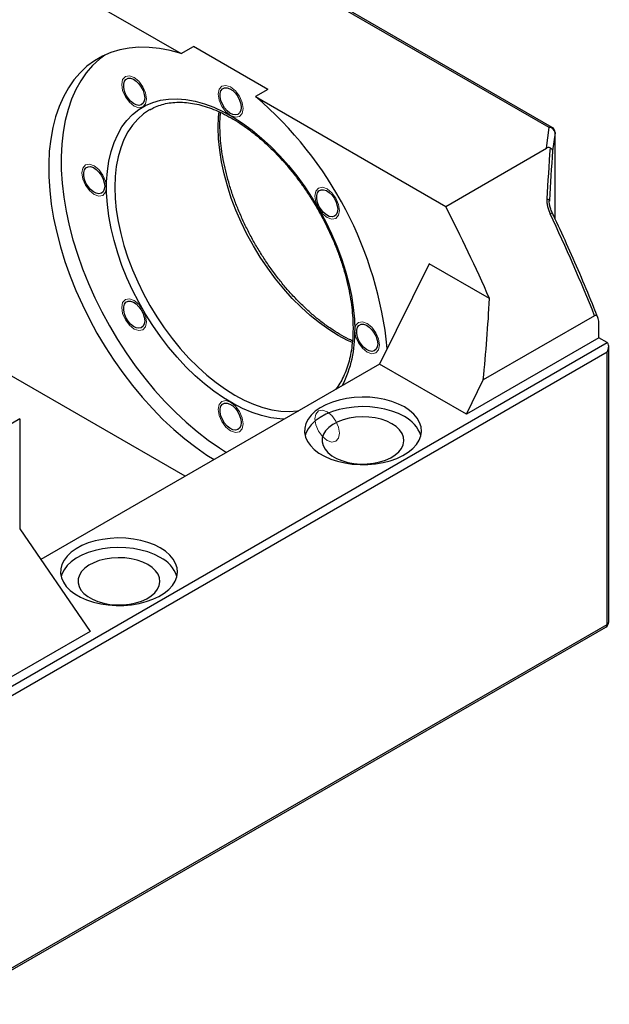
# Model space of a CAD drawing. Header units: millimetres. Extents: x 26 to 277, y 9 to 194.
# Tile 5 of 6: x 215 to 249, y 107 to 163. Entities that reach past the tile are written whole.
import ezdxf

# ---------------------------------------------------------------- set-up
doc = ezdxf.new("R2010")
doc.units = ezdxf.units.MM

msp = doc.modelspace()

# ---------------------------------------------------------------- linework, layer by layer
at = {"color": 7, "linetype": 'Continuous', "lineweight": 25}
for p, q in [((245.0813413, 156.7710924), (221.02275206, 170.65982034)), ((245.24799442, 156.78759509), (221.18940519, 170.67632302)), ((213.25305681, 167.25322485), (224.09536078, 160.994096)), ((224.09536078, 160.994096), (224.80246757, 161.40230005)), ((229.04510825, 158.95307572), (224.80246757, 161.40230005)), ((229.04510825, 158.95307572), (228.33800147, 158.54487166)), ((228.33800147, 158.54487166), (239.18030545, 152.2857428)), ((244.91667196, 155.5972767), (245.0813413, 156.7710924)), ((245.41358688, 156.48337908), (245.26847527, 155.44897709)), ((245.41467463, 151.5836406), (245.41467463, 156.49891213)), ((239.18030545, 152.2857428), (244.91667196, 155.5972767)), ((245.08530326, 152.63389984), (245.08717917, 152.57526936)), ((238.23749641, 149.01949109), (235.40906928, 143.30397081)), ((241.67855699, 147.0330091), (238.23749641, 149.01949109)), ((247.66558682, 146.05701123), (241.32341997, 142.39575623)), ((247.90128908, 144.80071901), (247.90128908, 145.6646133)), ((247.90128908, 144.80071901), (240.35881675, 140.44654241)), ((248.37269361, 144.52858297), (247.90128908, 144.80071901)), ((210.8960342, 122.89376801), (248.37269361, 144.52858297)), ((248.47032468, 128.60605926), (248.47032468, 144.3127952)), ((248.37269361, 143.98426667), (211.13173646, 122.48551972)), ((248.37269361, 128.46999124), (248.37269361, 143.98426667)), ((235.40906928, 143.30397081), (216.10550999, 132.16026323)), ((240.35881675, 140.44654241), (235.40906928, 143.30397081)), ((224.32880268, 136.90746905), (214.19586585, 142.75708896)), ((240.35881675, 140.44654241), (241.32341997, 142.39575623)), ((214.90297263, 140.17675075), (210.42462968, 137.59145839)), ((214.90297263, 140.17675075), (214.90297263, 133.91660452)), ((214.90297263, 133.91660452), (218.90991106, 128.06435272)), ((218.90991106, 128.06435272), (210.42462968, 123.16590405)), ((211.06268732, 106.81862936), (248.30364447, 128.3173763)), ((211.13173646, 106.9712443), (248.37269361, 128.46999124))]:
    msp.add_line(p, q, dxfattribs=at)
at = {"color": 8, "linetype": 'Continuous', "lineweight": 25}
for p in [(245.41467463, 156.49891213), (245.41358688, 151.58596217)]:
    msp.add_line(p, (245.41358688, 156.48337908), dxfattribs=at)
at = {"color": 7, "linetype": 'Continuous', "lineweight": 25, "flags": 128}
for points in [[(224.09536078, 160.994096), (223.47474856, 161.16593567), (222.86621005, 161.28368602), (222.27242484, 161.34682855), (221.6960076, 161.35508522), (221.13949648, 161.30841968), (220.60534201, 161.2070374), (220.09589625, 161.05138481), (219.61340249, 160.84214731), (219.1599853, 160.58024623), (218.73764125, 160.26683483), (218.34823006, 159.90329316), (217.99346645, 159.49122204), (217.67491258, 159.03243595), (217.39397114, 158.52895508), (217.15187922, 157.98299646), (216.94970285, 157.39696412), (216.78833226, 156.77343858), (216.66847805, 156.11516543), (216.59066795, 155.42504329), (216.55524461, 154.70611102), (216.562364, 153.96153432), (216.61199477, 153.19459183), (216.70391839, 152.40866067), (216.83773007, 151.60720157), (217.0128406, 150.79374365), (217.22847891, 149.97186884), (217.48369546, 149.14519616), (217.77736645, 148.31736573), (218.10819873, 147.49202279), (218.47473553, 146.67280162), (218.87536287, 145.86330953), (219.30831664, 145.06711101), (219.77169038, 144.287712), (220.26344371, 143.52854447), (220.78141126, 142.79295131), (221.32331222, 142.08417159), (221.88676043, 141.40532632), (222.46927481, 140.75940471), (223.06829035, 140.14925096), (223.68116937, 139.57755181), (224.30521315, 139.04682464), (224.9376738, 138.55940645), (225.57576638, 138.1174435), (225.98184099, 137.86174775)], [(219.74660675, 160.90652575), (219.44474803, 160.67503889), (219.05533684, 160.31149722), (218.70057323, 159.89942609), (218.38201936, 159.44064), (218.10107792, 158.93715914), (217.85898601, 158.39120052), (217.65680963, 157.80516818), (217.49543905, 157.18164263), (217.37558483, 156.52336949), (217.29777473, 155.83324735), (217.26235139, 155.11431507), (217.26947078, 154.36973837), (217.31910155, 153.60279588), (217.41102517, 152.81686472), (217.54483685, 152.01540563), (217.71994738, 151.2019477), (217.93558569, 150.3800729), (218.19080224, 149.55340021), (218.48447323, 148.72556979), (218.81530551, 147.90022685), (219.18184231, 147.08100567), (219.58246965, 146.27151358), (220.01542342, 145.47531506), (220.47879717, 144.69591605), (220.97055049, 143.93674852), (221.48851804, 143.20115536), (222.030419, 142.49237564), (222.59386721, 141.81353038), (223.17638159, 141.16760876), (223.77539713, 140.55745502), (224.38827615, 139.98575586), (225.01231993, 139.4550287), (225.64478058, 138.9676105), (226.28287316, 138.52564755), (226.68894777, 138.26995181)], [(222.02482867, 158.46978303), (222.00254045, 158.29539468), (221.9373288, 158.15967335), (221.83403017, 158.07268487), (221.70030575, 158.04088078), (221.54607327, 158.06661984), (221.38277144, 158.1479931), (221.22251161, 158.27896548), (221.07717953, 158.44982336), (220.9575538, 158.64789499), (220.87250653, 158.8584903), (220.82834527, 159.06599041), (220.82834527, 159.25500597), (220.87250653, 159.41151858), (220.9575538, 159.5239204), (221.07717953, 159.5838751), (221.22251161, 159.58693613), (221.38277144, 159.53287646), (221.54607327, 159.42570544), (221.70030575, 159.27337146), (221.83403017, 159.08717244), (221.9373288, 158.8809179), (222.00254045, 158.66990481), (222.02482867, 158.46978303)], [(227.52482867, 157.92545254), (227.50254045, 157.7510642), (227.4373288, 157.61534287), (227.33403017, 157.52835439), (227.20030575, 157.4965503), (227.04607327, 157.52228936), (226.88277144, 157.60366262), (226.72251161, 157.734635), (226.57717953, 157.90549288), (226.4575538, 158.10356451), (226.37250653, 158.31415982), (226.32834527, 158.52165993), (226.32834527, 158.71067549), (226.37250653, 158.86718809), (226.4575538, 158.97958991), (226.57717953, 159.03954462), (226.72251161, 159.04260565), (226.88277144, 158.98854597), (227.04607327, 158.88137495), (227.20030575, 158.72904098), (227.33403017, 158.54284196), (227.4373288, 158.33658742), (227.50254045, 158.12557432), (227.52482867, 157.92545254)], [(222.32654963, 157.79835075), (222.32615684, 157.79812396), (222.30736007, 157.78718455)], [(219.74665408, 153.43374823), (219.72436586, 153.25935988), (219.65915421, 153.12363855), (219.55585558, 153.03665007), (219.42213116, 153.00484598), (219.26789867, 153.03058504), (219.10459684, 153.1119583), (218.94433702, 153.24293068), (218.79900494, 153.41378856), (218.67937921, 153.61186019), (218.59433194, 153.8224555), (218.55017068, 154.02995561), (218.55017068, 154.21897117), (218.59433194, 154.37548378), (218.67937921, 154.4878856), (218.79900494, 154.5478403), (218.94433702, 154.55090133), (219.10459684, 154.49684166), (219.26789867, 154.38967064), (219.42213116, 154.23733666), (219.55585558, 154.05113764), (219.65915421, 153.8448831), (219.72436586, 153.63387001), (219.74665408, 153.43374823)], [(233.02482867, 152.11961819), (233.00254045, 151.94522985), (232.9373288, 151.80950852), (232.83403017, 151.72252004), (232.70030575, 151.69071595), (232.54607327, 151.71645501), (232.38277144, 151.79782827), (232.22251161, 151.92880065), (232.07717953, 152.09965853), (231.9575538, 152.29773016), (231.87250653, 152.50832547), (231.82834527, 152.71582558), (231.82834527, 152.90484114), (231.87250653, 153.06135374), (231.9575538, 153.17375556), (232.07717953, 153.23371027), (232.22251161, 153.2367713), (232.38277144, 153.18271162), (232.54607327, 153.0755406), (232.70030575, 152.92320663), (232.83403017, 152.73700761), (232.9373288, 152.53075307), (233.00254045, 152.31973997), (233.02482867, 152.11961819)], [(222.02482867, 145.76738903), (222.00254045, 145.59300068), (221.9373288, 145.45727936), (221.83403017, 145.37029088), (221.70030575, 145.33848679), (221.54607327, 145.36422585), (221.38277144, 145.44559911), (221.22251161, 145.57657149), (221.07717953, 145.74742937), (220.9575538, 145.945501), (220.87250653, 146.15609631), (220.82834527, 146.36359641), (220.82834527, 146.55261198), (220.87250653, 146.70912458), (220.9575538, 146.8215264), (221.07717953, 146.88148111), (221.22251161, 146.88454214), (221.38277144, 146.83048246), (221.54607327, 146.72331144), (221.70030575, 146.57097747), (221.83403017, 146.38477844), (221.9373288, 146.17852391), (222.00254045, 145.96751081), (222.02482867, 145.76738903)], [(235.30300327, 144.453259), (235.28071504, 144.27887065), (235.21550339, 144.14314932), (235.11220477, 144.05616084), (234.97848034, 144.02435675), (234.82424786, 144.05009581), (234.66094603, 144.13146907), (234.5006862, 144.26244145), (234.35535412, 144.43329933), (234.2357284, 144.63137096), (234.15068112, 144.84196627), (234.10651986, 145.04946638), (234.10651986, 145.23848194), (234.15068112, 145.39499455), (234.2357284, 145.50739637), (234.35535412, 145.56735107), (234.5006862, 145.5704121), (234.66094603, 145.51635243), (234.82424786, 145.40918141), (234.97848034, 145.25684743), (235.11220477, 145.07064841), (235.21550339, 144.86439387), (235.28071504, 144.65338078), (235.30300327, 144.453259)], [(236.82328285, 140.85474647), (236.48809192, 141.0239667), (236.11682135, 141.16588583), (235.71609649, 141.2779713), (235.29306827, 141.35822293), (234.85528564, 141.40520865), (234.41056084, 141.41808999), (233.96683, 141.39663708), (233.5320115, 141.34123275), (233.11386469, 141.25286569), (232.71985142, 141.13311281), (232.35700285, 140.98411111), (232.03179403, 140.80851952), (231.75002832, 140.60947148), (231.51673383, 140.39051902), (231.3360737, 140.15556933), (231.21127184, 139.9088151), (231.14455531, 139.65465967), (231.13711469, 139.39763845), (231.18908275, 139.14233799), (231.29953213, 138.89331412), (231.46649184, 138.65501069), (231.68698248, 138.43168023), (231.95706941, 138.22730808), (232.2719329, 138.04554125), (232.62595422, 137.88962339), (233.01281584, 137.76233684), (233.42561422, 137.66595306), (233.85698294, 137.60219199), (234.29922424, 137.57219147), (234.74444629, 137.57648685), (235.18470411, 137.61500147), (235.61214128, 137.68704806), (236.01913018, 137.79134093), (236.39840807, 137.92601897), (236.74320674, 138.08867885), (237.04737325, 138.27641791), (237.30547974, 138.48588593), (237.51292028, 138.71334495), (237.66599311, 138.95473596), (237.76196662, 139.20575134), (237.79912818, 139.4619117), (237.77681463, 139.71864586), (237.69542416, 139.9713724), (237.55640918, 140.21558139), (237.36225042, 140.44691493), (237.11641265, 140.66124487), (236.82328285, 140.85474647)], [(227.52482867, 139.96155468), (227.50254045, 139.78716633), (227.4373288, 139.65144501), (227.33403017, 139.56445653), (227.20030575, 139.53265244), (227.04607327, 139.5583915), (226.88277144, 139.63976476), (226.72251161, 139.77073714), (226.57717953, 139.94159502), (226.4575538, 140.13966665), (226.37250653, 140.35026196), (226.32834527, 140.55776206), (226.32834527, 140.74677763), (226.37250653, 140.90329023), (226.4575538, 141.01569205), (226.57717953, 141.07564676), (226.72251161, 141.07870779), (226.88277144, 141.02464811), (227.04607327, 140.91747709), (227.20030575, 140.76514312), (227.33403017, 140.57894409), (227.4373288, 140.37268956), (227.50254045, 140.16167646), (227.52482867, 139.96155468)], [(236.82328285, 140.31038593), (236.48809192, 140.47960616), (236.11682135, 140.62152529), (235.71609649, 140.73361075), (235.29306827, 140.81386239), (234.85528564, 140.86084811), (234.41056084, 140.87372945), (233.96683, 140.85227654), (233.5320115, 140.79687221), (233.11386469, 140.70850515), (232.71985142, 140.58875227), (232.35700285, 140.43975057), (232.03179403, 140.26415898), (231.75002832, 140.06511094), (231.51673383, 139.84615847), (231.3360737, 139.61120879), (231.21127184, 139.36445456), (231.16643954, 139.22188601)], [(236.11617607, 139.90218187), (235.83014498, 140.04263547), (235.50878999, 140.15478277), (235.16043403, 140.2357192), (234.79409934, 140.28334856), (234.41927378, 140.29643727), (234.04566515, 140.27464634), (233.68294972, 140.21854015), (233.34052161, 140.12957181), (233.02724954, 140.01004556), (232.75124709, 139.86305707), (232.51966259, 139.69241325), (232.33849394, 139.50253371), (232.21243331, 139.2983362), (232.14474563, 139.08510936), (232.13718395, 138.86837563), (232.18994412, 138.6537483), (232.30165969, 138.44678612), (232.46943727, 138.2528493), (232.68893152, 138.07696069), (232.95445765, 137.92367571), (233.25913868, 137.79696438), (233.59508351, 137.70010844), (233.95359137, 137.63561642), (234.32537708, 137.60515862), (234.70081159, 137.60952388), (235.07017135, 137.64859915), (235.42389012, 137.7213724), (235.75280678, 137.82595884), (236.04840257, 137.95964973), (236.3030217, 138.11898255), (236.51006967, 138.29983066), (236.66418405, 138.4975102), (236.76137336, 138.70690137), (236.79912044, 138.92258104), (236.77644767, 139.13896323), (236.69394226, 139.35044374), (236.55374106, 139.55154536), (236.3594752, 139.73705964), (236.11617607, 139.90218187)], [(222.91684948, 132.82673337), (222.58165855, 132.99595361), (222.21038799, 133.13787273), (221.80966313, 133.2499582), (221.3866349, 133.33020983), (220.94885227, 133.37719555), (220.50412747, 133.39007689), (220.06039663, 133.36862398), (219.62557814, 133.31321965), (219.20743133, 133.22485259), (218.81341805, 133.10509971), (218.45056949, 132.95609801), (218.12536067, 132.78050642), (217.84359495, 132.58145838), (217.61030046, 132.36250592), (217.42964034, 132.12755623), (217.30483847, 131.880802), (217.23812195, 131.62664657), (217.23068133, 131.36962535), (217.28264939, 131.11432489), (217.39309876, 130.86530102), (217.56005847, 130.62699759), (217.78054912, 130.40366713), (218.05063605, 130.19929498), (218.36549954, 130.01752815), (218.71952086, 129.86161029), (219.10638248, 129.73432374), (219.51918085, 129.63793996), (219.95054958, 129.57417889), (220.39279087, 129.54417837), (220.83801293, 129.54847375), (221.27827075, 129.58698838), (221.70570792, 129.65903496), (222.11269681, 129.76332783), (222.49197471, 129.89800587), (222.83677338, 130.06066575), (223.14093989, 130.24840481), (223.39904637, 130.45787283), (223.60648692, 130.68533185), (223.75955974, 130.92672287), (223.85553326, 131.17773824), (223.89269482, 131.4338986), (223.87038127, 131.69063276), (223.7889908, 131.9433593), (223.64997582, 132.18756829), (223.45581706, 132.41890183), (223.20997929, 132.63323177), (222.91684948, 132.82673337)], [(222.91684948, 132.28237283), (222.58165855, 132.45159306), (222.21038799, 132.59351219), (221.80966313, 132.70559765), (221.3866349, 132.78584929), (220.94885227, 132.83283501), (220.50412747, 132.84571635), (220.06039663, 132.82426344), (219.62557814, 132.76885911), (219.20743133, 132.68049205), (218.81341805, 132.56073917), (218.45056949, 132.41173747), (218.12536067, 132.23614588), (217.84359495, 132.03709784), (217.61030046, 131.81814537), (217.42964034, 131.58319569), (217.30483847, 131.33644146), (217.26000618, 131.19387291)], [(222.2097427, 131.87416877), (221.92371161, 132.01462237), (221.60235663, 132.12676967), (221.25400067, 132.2077061), (220.88766598, 132.25533546), (220.51284042, 132.26842417), (220.13923179, 132.24663324), (219.77651635, 132.19052705), (219.43408824, 132.10155871), (219.12081618, 131.98203246), (218.84481373, 131.83504397), (218.61322922, 131.66440015), (218.43206057, 131.47452061), (218.30599995, 131.2703231), (218.23831226, 131.05709626), (218.23075059, 130.84036253), (218.28351076, 130.6257352), (218.39522633, 130.41877302), (218.56300391, 130.2248362), (218.78249816, 130.04894759), (219.04802429, 129.89566261), (219.35270531, 129.76895128), (219.68865015, 129.67209534), (220.04715801, 129.60760332), (220.41894372, 129.57714552), (220.79437823, 129.58151078), (221.16373798, 129.62058605), (221.51745676, 129.6933593), (221.84637342, 129.79794574), (222.14196921, 129.93163663), (222.39658833, 130.09096945), (222.60363631, 130.27181756), (222.75775069, 130.4694971), (222.85494, 130.67888827), (222.89268708, 130.89456794), (222.87001431, 131.11095013), (222.7875089, 131.32243064), (222.6473077, 131.52353226), (222.45304184, 131.70904654), (222.2097427, 131.87416877)]]:
    msp.add_lwpolyline(points, dxfattribs=at)
at = {"color": 7, "linetype": 'Continuous', "lineweight": 18, "flags": 128}
for points in [[(220.92378791, 158.52801878), (220.77050643, 158.8814112), (220.71668113, 159.22496053), (220.77050643, 159.50636449), (220.92378791, 159.68278187), (221.15318986, 159.72735475), (221.42378791, 159.63329728), (221.69438596, 159.41492889), (221.92378791, 159.10549416), (222.07706939, 158.75210174), (222.13089469, 158.40855242), (222.07706939, 158.12714846), (221.92378791, 157.95073107), (221.69438596, 157.9061582), (221.42378791, 158.00021566), (221.15318986, 158.21858406), (220.92378791, 158.52801878)], [(226.21668113, 158.68063005), (226.27050643, 158.962034), (226.42378791, 159.13845139), (226.65318986, 159.18302426), (226.92378791, 159.0889668), (227.19438596, 158.8705984), (227.42378791, 158.56116368), (227.57706939, 158.20777126), (227.63089469, 157.86422193), (227.57706939, 157.58281798), (227.42378791, 157.40640059), (227.19438596, 157.36182772), (226.92378791, 157.45588518), (226.65318986, 157.67425358), (226.42378791, 157.9836883), (226.27050643, 158.33708072), (226.21668113, 158.68063005)], [(219.14561332, 152.96418086), (218.87501527, 153.18254926), (218.64561332, 153.49198399), (218.49233183, 153.84537641), (218.43850654, 154.18892573), (218.49233183, 154.47032969), (218.64561332, 154.64674708), (218.87501527, 154.69131995), (219.14561332, 154.59726249), (219.41621137, 154.37889409), (219.64561332, 154.06945936), (219.7988948, 153.71606694), (219.8527201, 153.37251762), (219.7988948, 153.09111366), (219.64561332, 152.91469627), (219.41621137, 152.8701234), (219.14561332, 152.96418086)], [(231.92378791, 153.33261704), (232.15318986, 153.37718991), (232.42378791, 153.28313245), (232.69438596, 153.06476405), (232.92378791, 152.75532933), (233.07706939, 152.40193691), (233.13089469, 152.05838758), (233.07706939, 151.77698363), (232.92378791, 151.60056624), (232.69438596, 151.55599337), (232.42378791, 151.65005083), (232.15318986, 151.86841923), (231.92378791, 152.17785395), (231.77050643, 152.53124637), (231.71668113, 152.8747957), (231.77050643, 153.15619965), (231.92378791, 153.33261704)], [(221.92378791, 145.24833708), (221.69438596, 145.20376421), (221.42378791, 145.29782167), (221.15318986, 145.51619006), (220.92378791, 145.82562479), (220.77050643, 146.17901721), (220.71668113, 146.52256653), (220.77050643, 146.80397049), (220.92378791, 146.98038788), (221.15318986, 147.02496075), (221.42378791, 146.93090329), (221.69438596, 146.71253489), (221.92378791, 146.40310017), (222.07706939, 146.04970775), (222.13089469, 145.70615842), (222.07706939, 145.42475447), (221.92378791, 145.24833708)], [(234.7019625, 145.61677326), (234.97256055, 145.39840486), (235.2019625, 145.08897013), (235.35524399, 144.73557771), (235.40906928, 144.39202839), (235.35524399, 144.11062443), (235.2019625, 143.93420704), (234.97256055, 143.88963417), (234.7019625, 143.98369163), (234.43136445, 144.20206003), (234.2019625, 144.51149476), (234.04868102, 144.86488718), (233.99485572, 145.2084365), (234.04868102, 145.48984046), (234.2019625, 145.66625785), (234.43136445, 145.71083072), (234.7019625, 145.61677326)], [(227.63089469, 139.90032407), (227.57706939, 139.61892012), (227.42378791, 139.44250273), (227.19438596, 139.39792986), (226.92378791, 139.49198732), (226.65318986, 139.71035571), (226.42378791, 140.01979044), (226.27050643, 140.37318286), (226.21668113, 140.71673218), (226.27050643, 140.99813614), (226.42378791, 141.17455353), (226.65318986, 141.2191264), (226.92378791, 141.12506894), (227.19438596, 140.90670054), (227.42378791, 140.59726582), (227.57706939, 140.2438734), (227.63089469, 139.90032407)], [(232.92378791, 140.05293533), (233.07706939, 139.69954291), (233.13089469, 139.35599359), (233.07706939, 139.07458963), (232.92378791, 138.89817224), (232.69438596, 138.85359937), (232.42378791, 138.94765683), (232.15318986, 139.16602523), (231.92378791, 139.47545996), (231.77050643, 139.82885238), (231.71668113, 140.1724017), (231.77050643, 140.45380566), (231.92378791, 140.63022305), (232.15318986, 140.67479592), (232.42378791, 140.58073846), (232.69438596, 140.36237006), (232.92378791, 140.05293533)]]:
    msp.add_lwpolyline(points, dxfattribs=at)
at = {"color": 8, "linetype": 'Continuous', "lineweight": 25, "flags": 128}
for points in [[(229.96837549, 140.16312513), (229.72449479, 140.17605414), (229.21293257, 140.24329614), (228.68760315, 140.36494895), (228.15166595, 140.54028093), (227.60834414, 140.76823763), (227.06090533, 141.04744808), (226.51264188, 141.37623307), (225.96685111, 141.75261526), (225.42681547, 142.17433103), (224.8957828, 142.63884415), (224.37694679, 143.14336096), (223.87342779, 143.68484726), (223.388254, 144.26004648), (222.92434334, 144.86549929), (222.4844858, 145.49756444), (222.07132675, 146.15244062), (221.68735098, 146.82618932), (221.33486775, 147.51475853), (221.01599694, 148.21400712), (220.73265628, 148.91972973), (220.48654982, 149.62768206), (220.27915767, 150.3336064), (220.1117271, 151.03325723), (219.98526507, 151.72242678), (219.90053213, 152.3969703), (219.85803788, 153.052831), (219.85803788, 153.68606446), (219.90053213, 154.29286234), (219.98526507, 154.86957529), (220.1117271, 155.41273489), (220.27915767, 155.91907451), (220.48654982, 156.38554896), (220.73265628, 156.80935281), (221.01599694, 157.18793726), (221.33486775, 157.51902546), (221.68735098, 157.8006262), (222.07132675, 158.0310459), (222.4844858, 158.20889879), (222.92434334, 158.33311524), (223.388254, 158.4029482), (223.87342779, 158.41797769), (224.37694679, 158.37811332), (224.8957828, 158.28359483), (225.42681547, 158.13499067), (225.96685111, 157.93319457), (226.51264188, 157.67942015), (227.06090533, 157.37519364), (227.60834414, 157.02234469), (228.15166595, 156.62299538), (228.68760315, 156.17954744), (229.21293257, 155.69466782), (229.72449479, 155.17127264), (230.21921324, 154.61250967), (230.69411261, 154.02173937), (231.14633681, 153.4025147), (231.57316609, 152.75855975), (231.97203348, 152.09374734), (232.34054011, 151.41207574), (232.67646977, 150.71764459), (232.97780211, 150.01463029), (233.24272491, 149.30726085), (233.46964487, 148.59979046), (233.65719728, 147.89647395), (233.80425417, 147.20154114), (233.90993113, 146.51917143), (233.9735926, 145.85346868), (233.99485572, 145.2084365), (233.99485572, 145.2084365)], [(222.30736007, 157.78718455), (221.96183743, 157.55332756), (221.62956328, 157.25842684), (221.33138296, 156.91523998), (221.06913487, 156.52588281), (220.84443584, 156.09275587), (220.65867122, 155.61852952), (220.51298631, 155.10612753), (220.40827931, 154.55870902), (220.34519577, 153.97964902), (220.32412462, 153.37251762), (220.34519577, 152.74105798), (220.40827931, 152.08916327), (220.51298631, 151.42085264), (220.65867122, 150.74024643), (220.84443584, 150.05154082), (221.06913487, 149.3589819), (221.33138296, 148.66683953), (221.62956328, 147.979381), (221.96183743, 147.30084472), (222.32615684, 146.63541408), (222.72027535, 145.9871917), (223.1417631, 145.36017407), (223.58802148, 144.75822698), (224.05629915, 144.18506161), (224.54370902, 143.64421174), (225.04724605, 143.13901187), (225.56380577, 142.67257674), (226.09020342, 142.24778207), (226.62319357, 141.86724685), (227.15949017, 141.53331723), (227.69578677, 141.24805198), (228.22877692, 141.01320986), (228.75517457, 140.83023875), (229.27173429, 140.70026672), (229.77527132, 140.62409511), (230.26268119, 140.60219352), (230.73095886, 140.634697), (230.80266467, 140.64475002)], [(226.21668113, 156.77421808), (226.23775228, 157.38134949), (226.26433308, 157.67711171)], [(233.85988549, 144.52398138), (233.58834328, 144.64975245), (233.05204668, 144.9350177), (232.51575008, 145.26894732), (231.98275993, 145.64948253), (231.45636228, 146.0742772), (230.93980256, 146.54071234), (230.43626553, 147.04591221), (229.94885566, 147.58676208), (229.48057799, 148.15992744), (229.03431961, 148.76187454), (228.61283186, 149.38889217), (228.21871335, 150.03711455), (227.85439394, 150.70254518), (227.52211979, 151.38108147), (227.22393947, 152.06854), (226.96169138, 152.76068237), (226.73699235, 153.45324128), (226.55122773, 154.1419469), (226.40554282, 154.8225531), (226.30083582, 155.49086374), (226.23775228, 156.14275845), (226.21668113, 156.77421808)]]:
    msp.add_lwpolyline(points, dxfattribs=at)
at = {"color": 7, "linetype": 'Continuous', "lineweight": 25}
for centre, radius, start, end in [((214.23625358, 142.02038057), 21.72367601, 5.748704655, 49.523065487), ((245.09151717, 156.44715136), 0.32410083, 6.417887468, 91.799225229), ((245.0813413, 156.49891213), 0.33333333, 0, 60.002688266), ((244.93034367, 152.50690913), 0.20034749, 39.334912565, 87.200513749), ((138.17719938, 101.02721415), 113.26545897, 23.9648888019, 26.9075464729), ((144.50486322, 104.45664647), 111.23275256, 21.9621399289, 25.219647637), ((235.98928268, 138.63547177), 1.87106754, 18.264949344, 63.529630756), ((222.08284932, 130.60745867), 1.87106754, 18.264949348, 63.529630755), ((248.13699135, 128.60605926), 0.33333333, 299.997311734, 0)]:
    msp.add_arc(centre, radius, start, end, dxfattribs=at)
at = {"color": 8, "linetype": 'Continuous', "lineweight": 25}
for centre, radius, start, end in [((245.17898131, 156.63479863), 0.16765908, 65.692880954, 125.617577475), ((245.06489421, 152.05752054), 0.21738274, 288.819775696, 327.255786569), ((227.47459477, 145.01422812), 6.5231526, 333.361533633, 1.706071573), ((248.30350566, 128.62269472), 0.16764643, 294.374658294, 354.305200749), ((248.21413175, 128.44980323), 0.15984185, 304.056350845, 7.255829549)]:
    msp.add_arc(centre, radius, start, end, dxfattribs=at)
at = {"color": 7, "linetype": 'Continuous', "lineweight": 25}
for centre, major_axis, ratio, start_param, end_param in [((251.31409337, 166.46847535), (5.93236697, 80.3218911), 0.0673942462, 1.7112228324, 1.7479500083), ((251.64633895, 166.4529423), (6.11583438, 80.03731568), 0.0694905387, 1.7140265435, 1.7496307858), ((181.45985803, 126.14248365), (34.37494241, 77.90077523), 0.6370499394, 5.1886563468, 5.2475444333), ((248.13699135, 144.12033468), (0.23571184, 0.40824276), 0.5773346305, 4.7124296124, 6.2832259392)]:
    msp.add_ellipse(centre, major_axis=major_axis, ratio=ratio, start_param=start_param, end_param=end_param, dxfattribs=at)
for points, knots in [([(222.31182361, 157.78288834), (222.38810754, 157.82772738), (222.57971335, 157.94035164), (222.9164281, 158.0673982), (223.31614248, 158.1696525), (223.73826781, 158.22178326), (224.1787029, 158.22604241), (224.63527811, 158.18212797), (225.10557526, 158.09065076), (225.58732597, 157.95209728), (226.07813844, 157.76711906), (226.57548569, 157.53652735), (227.07668228, 157.26137453), (227.57893598, 156.94297858), (228.07939441, 156.58293151), (228.57519836, 156.18308063), (229.06349607, 155.74552819), (229.5414654, 155.27262262), (230.00634043, 154.76694051), (230.45543391, 154.23126694), (230.88615648, 153.66857525), (231.29603349, 153.08200665), (231.68272005, 152.47484992), (232.04401479, 151.85052116), (232.37786873, 151.21255097), (232.68240268, 150.56455755), (232.95591912, 149.91022554), (233.1969156, 149.25327712), (233.40409163, 148.59745808), (233.57635879, 147.94651534), (233.71285066, 147.30417597), (233.81293192, 146.67411387), (233.87510353, 146.07066078), (233.89524305, 145.63119546), (233.89808064, 145.2941905), (233.89232646, 144.95267249), (233.86071848, 144.48716602), (233.78704808, 143.96217276), (233.67795563, 143.4682205), (233.53455156, 143.00757576), (233.35714935, 142.58344121), (233.15010164, 142.19497671), (232.98682111, 141.97056998), (232.90535671, 141.8586083)], [0, 0, 0, 0, 0.0173745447, 0.0436404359, 0.0698158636, 0.0958099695, 0.1215928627, 0.147183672, 0.1726251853, 0.1979638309, 0.2232394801, 0.2484823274, 0.2737133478, 0.2989436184, 0.3241813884, 0.3494319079, 0.374697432, 0.3999782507, 0.4252734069, 0.4505811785, 0.4758993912, 0.5012256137, 0.526557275, 0.55189173, 0.5772262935, 0.6025573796, 0.6278822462, 0.6531981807, 0.6785025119, 0.703792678, 0.7290663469, 0.7543216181, 0.7795573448, 0.8034537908, 0.810166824, 0.8233883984, 0.8485769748, 0.8737605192, 0.8989471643, 0.9241559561, 0.9494149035, 0.9747619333, 1, 1, 1, 1]), ([(233.86338725, 144.61996958), (233.78745255, 144.65429022), (233.54624828, 144.76330872), (233.13465737, 144.99500222), (232.63265373, 145.31138691), (232.13212827, 145.6719731), (231.63634229, 146.07167942), (231.14803976, 146.50927063), (230.67007172, 146.98216581), (230.20519634, 147.4878507), (229.75610296, 148.02352352), (229.32538036, 148.58621541), (228.91550336, 149.17278396), (228.5288168, 149.7799407), (228.16752206, 150.40426946), (227.83366812, 151.04223965), (227.52913416, 151.69023307), (227.25561774, 152.34456507), (227.01462119, 153.00151354), (226.80744543, 153.65733239), (226.63517729, 154.30827586), (226.49868905, 154.95061251), (226.39859425, 155.5806847), (226.33647226, 156.18410086), (226.31619838, 156.62366619), (226.31357666, 156.96051047), (226.31724337, 157.25881207), (226.33663206, 157.4946973), (226.3481496, 157.63482104)], [0, 0, 0, 0, 0.019134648, 0.06078062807, 0.10242537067, 0.14408249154, 0.18576065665, 0.22746358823, 0.26919176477, 0.31094360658, 0.35271627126, 0.39450616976, 0.43630928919, 0.47812138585, 0.51993809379, 0.56175498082, 0.60356612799, 0.64536700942, 0.6871531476, 0.72892013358, 0.77066373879, 0.81238011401, 0.85406612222, 0.89571987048, 0.93516302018, 0.94624346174, 0.96806681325, 1, 1, 1, 1]), ([(245.1238195, 155.6220588), (245.08821277, 155.6393882), (245.05064858, 155.6412262), (244.98075312, 155.62906269), (244.94760765, 155.6151355), (244.91667196, 155.5972767)], [0, 0, 0, 0, 0.5, 0.5, 1, 1, 1, 1]), ([(245.1238195, 155.6220588), (245.14607441, 155.61122759), (245.16589031, 155.59916454), (245.20100851, 155.5727601), (245.21632726, 155.55829628), (245.25331409, 155.51361727), (245.26704125, 155.48070653), (245.26847527, 155.44897709)], [0, 0, 0, 0, 0.25, 0.25, 0.5, 0.5, 1, 1, 1, 1]), ([(244.9401288, 152.70701752), (244.9356593, 152.63462132), (244.93863668, 152.5617126), (244.9550534, 152.41515229), (244.96862005, 152.34175727), (245.0210192, 152.12629693), (245.07194184, 151.98574611), (245.13502024, 151.85175953)], [0, 0, 0, 0, 0.25, 0.25, 0.5, 0.5, 1, 1, 1, 1]), ([(245.24881351, 151.94063991), (245.23910623, 151.96068911), (245.19310895, 152.05569089), (245.13417346, 152.2265438), (245.09147132, 152.43111065), (245.08035444, 152.57055778), (245.08683202, 152.63181547), (245.08818934, 152.64465152)], [0, 0, 0, 0, 0.0914054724, 0.4331186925, 0.7266644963, 0.9427247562, 1, 1, 1, 1]), ([(247.85654441, 145.94672094), (247.78001563, 146.13780814), (247.47367132, 146.90272915), (246.91432372, 148.2385297), (246.17950479, 149.92076805), (245.61699126, 151.15321059), (245.3063727, 151.81500543), (245.24772811, 151.93995189)], [0, 0, 0, 0, 0.0951194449, 0.3807626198, 0.6664078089, 0.9370180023, 1, 1, 1, 1]), ([(247.90128908, 145.6646133), (247.90128908, 145.71851251), (247.89774949, 145.76978879), (247.88294909, 145.86661974), (247.8716286, 145.91263162), (247.83833468, 145.9940419), (247.81660323, 146.0299573), (247.77048345, 146.06437893), (247.75274623, 146.07239754), (247.71203244, 146.07570122), (247.68924259, 146.07066741), (247.66558682, 146.05701123)], [0, 0, 0, 0, 0.25, 0.25, 0.5, 0.5, 0.75, 0.75, 0.875, 0.875, 1, 1, 1, 1])]:
    msp.add_open_spline(points, degree=3, knots=knots, dxfattribs=at)

doc.saveas('drawing.dxf')
